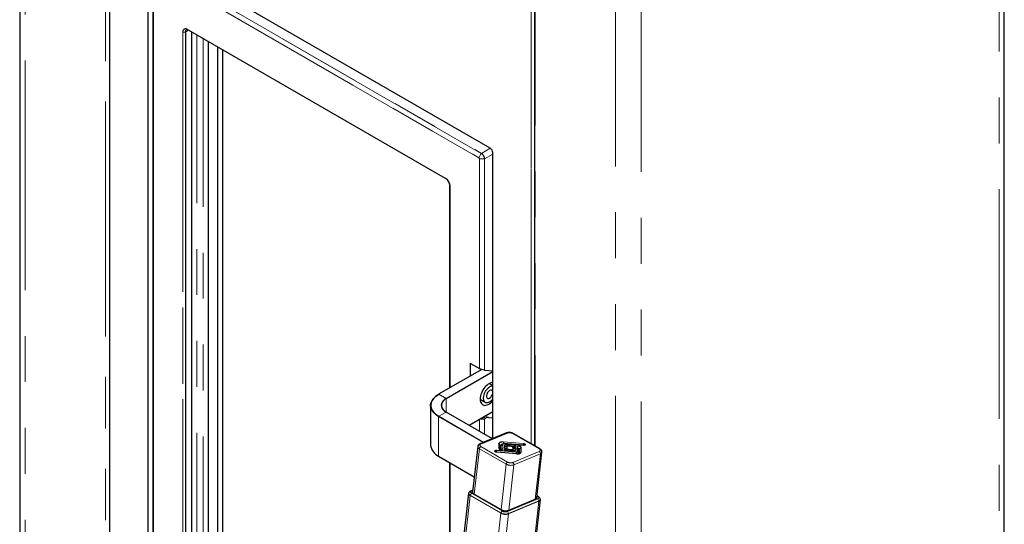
# Model space of a CAD drawing. Header units: millimetres. Extents: x 108 to 359, y 103 to 231.
# Tile 7 of 9: x 332 to 359, y 132 to 146. Entities that reach past the tile are written whole.
import ezdxf

# ---------------------------------------------------------------- set-up
doc = ezdxf.new("R2010")
doc.units = ezdxf.units.MM
doc.linetypes.add('PHANTOM', pattern=[12.7, 6.35, -1.27, 1.27, -1.27, 1.27, -1.27])

msp = doc.modelspace()

# ---------------------------------------------------------------- linework, layer by layer
at = {"color": 7, "linetype": 'Continuous', "lineweight": 25}
for p, q in [((331.859, 157.496), (331.859, 113.199)), ((334.341, 155.945), (334.341, 125.599)), ((359.093, 109.484), (359.093, 153.781)), ((346.112, 133.928), (346.112, 149.149)), ((335.4, 147.555), (335.4, 126.815)), ((344.875, 142.167), (335.47, 147.596)), ((335.541, 147.555), (335.541, 126.896)), ((335.559, 126.867), (335.559, 147.077)), ((343.64, 141.328), (336.531, 145.432)), ((336.443, 145.381), (336.443, 128.03)), ((336.619, 128.132), (336.619, 145.381)), ((337.079, 127.887), (337.079, 145.116)), ((337.326, 144.973), (337.326, 129.222)), ((337.468, 144.891), (337.468, 129.207)), ((344.946, 134.135), (344.946, 142.044)), ((343.761, 135.542), (343.761, 141.117)), ((344.327, 136.214), (344.576, 136.07)), ((344.639, 136.049), (343.446, 135.36)), ((344.714, 136.024), (344.578, 136.069)), ((344.946, 136.003), (344.717, 136.023)), ((344.946, 135.596), (344.844, 135.655)), ((344.869, 135.64), (344.868, 135.667)), ((344.594, 135.222), (344.732, 135.142)), ((343.225, 135.052), (343.225, 133.958)), ((344.937, 134.131), (343.656, 134.87)), ((344.289, 134.505), (344.946, 134.883)), ((344.921, 134.869), (344.946, 134.867)), ((344.602, 134.685), (344.714, 134.685)), ((344.717, 134.686), (344.739, 134.699)), ((344.827, 134.722), (344.946, 134.712)), ((345.323, 134.291), (344.588, 133.986)), ((346.251, 133.848), (345.508, 134.277)), ((345.119, 133.99), (345.12, 133.859)), ((345.792, 133.949), (345.243, 133.995)), ((344.529, 133.916), (344.386, 132.661)), ((345.601, 133.714), (345.052, 133.76)), ((345.163, 133.831), (345.162, 133.947)), ((345.165, 133.947), (345.167, 133.83)), ((345.218, 133.985), (345.218, 133.984)), ((345.264, 133.933), (345.264, 133.886)), ((345.306, 133.852), (345.5, 133.835)), ((345.501, 133.796), (345.306, 133.812)), ((345.343, 133.966), (345.537, 133.949)), ((345.538, 133.91), (345.343, 133.926)), ((345.344, 133.879), (345.343, 133.926)), ((345.5, 133.883), (345.5, 133.835)), ((345.58, 133.829), (345.579, 133.876)), ((345.624, 133.903), (345.625, 133.772)), ((345.668, 133.728), (345.667, 133.86)), ((345.672, 133.728), (345.667, 133.716)), ((345.671, 133.859), (345.672, 133.728)), ((345.84, 133.961), (345.841, 133.964)), ((346.162, 132.504), (346.305, 133.759)), ((343.446, 133.649), (344.434, 133.079)), ((343.761, 123.765), (343.761, 133.467)), ((344.35, 132.689), (344.308, 132.666)), ((344.363, 132.625), (344.356, 132.63)), ((344.392, 132.707), (344.358, 132.694)), ((344.358, 132.693), (344.358, 132.694)), ((344.276, 132.625), (343.794, 128.388)), ((344.43, 132.601), (345.173, 132.172)), ((345.384, 132.155), (346.119, 132.46)), ((345.781, 128.213), (346.263, 132.45)), ((346.189, 132.541), (346.168, 132.553)), ((346.24, 132.497), (346.205, 132.529))]:
    msp.add_line(p, q, dxfattribs=at)
at = {"color": 8, "linetype": 'PHANTOM', "lineweight": 18}
for p, q in [((332.006, 157.292), (332.006, 112.995)), ((334.231, 111.71), (334.231, 156.007)), ((334.235, 156.006), (334.235, 111.709)), ((334.343, 155.943), (334.343, 125.6)), ((358.946, 109.28), (358.946, 153.577)), ((346.003, 133.991), (346.003, 149.212)), ((346.01, 149.212), (346.01, 133.987)), ((346.114, 149.147), (346.114, 133.927)), ((348.34, 103.565), (348.34, 147.862)), ((349.047, 147.862), (349.047, 103.565)), ((335.56, 147.074), (335.56, 126.865)), ((344.557, 141.9), (335.576, 147.084)), ((335.577, 147.087), (344.558, 141.903)), ((344.626, 142.022), (335.646, 147.206)), ((335.649, 147.209), (344.629, 142.025)), ((336.531, 145.432), (336.443, 145.381)), ((336.496, 145.454), (343.637, 141.331)), ((343.638, 141.329), (336.497, 145.452)), ((336.497, 145.452), (336.531, 145.432)), ((336.37, 128.03), (336.37, 145.382)), ((336.374, 145.381), (336.443, 145.381)), ((336.374, 145.381), (336.374, 128.03)), ((336.761, 127.948), (336.761, 145.299)), ((336.938, 127.846), (336.938, 145.197)), ((344.875, 142.167), (344.629, 142.025)), ((344.558, 141.903), (344.626, 142.022)), ((344.946, 142.003), (344.717, 141.872)), ((344.573, 136.074), (344.573, 141.872)), ((344.576, 141.871), (344.714, 141.871)), ((344.576, 141.871), (344.576, 136.07)), ((344.714, 136.024), (344.714, 141.871)), ((344.717, 141.872), (344.717, 136.023)), ((343.763, 141.114), (343.763, 135.543)), ((344.323, 136.218), (344.573, 136.074)), ((344.323, 135.867), (344.323, 136.218)), ((344.33, 136.212), (344.33, 135.871)), ((344.641, 136.048), (343.448, 135.36)), ((343.654, 135.242), (344.946, 135.987)), ((344.946, 135.979), (343.657, 135.236)), ((343.654, 135.242), (343.448, 135.36)), ((343.522, 135.078), (343.525, 135.094)), ((343.657, 135.236), (343.657, 134.87)), ((343.654, 134.87), (343.448, 134.752)), ((344.935, 134.13), (343.654, 134.87)), ((344.288, 134.506), (344.946, 134.885)), ((344.688, 134.028), (343.445, 134.746)), ((343.445, 133.651), (343.445, 134.746)), ((343.448, 134.752), (344.697, 134.031)), ((344.573, 134.341), (344.573, 134.668)), ((344.576, 134.67), (344.576, 134.339)), ((344.682, 134.731), (344.739, 134.699)), ((344.714, 134.26), (344.714, 134.685)), ((344.717, 134.686), (344.717, 134.258)), ((344.747, 134.769), (344.827, 134.722)), ((345.348, 134.288), (344.612, 133.983)), ((346.231, 133.848), (345.488, 134.277)), ((345.115, 133.863), (345.114, 133.995)), ((345.242, 134.048), (345.792, 134.002)), ((345.791, 133.996), (345.242, 134.042)), ((345.792, 133.948), (345.243, 133.994)), ((344.573, 133.856), (344.43, 132.601)), ((345.316, 133.427), (344.573, 133.856)), ((344.613, 133.913), (345.355, 133.485)), ((345.6, 133.761), (345.051, 133.807)), ((345.052, 133.813), (345.601, 133.768)), ((345.601, 133.713), (345.052, 133.759)), ((345.219, 133.851), (345.216, 133.843)), ((345.219, 133.851), (345.218, 133.982)), ((345.223, 133.986), (345.224, 133.854)), ((345.496, 133.473), (346.231, 133.778)), ((345.621, 133.776), (345.619, 133.907)), ((345.669, 133.86), (345.667, 133.86)), ((345.671, 133.859), (345.669, 133.86)), ((345.724, 133.763), (345.723, 133.895)), ((345.728, 133.898), (345.73, 133.767)), ((343.445, 133.651), (344.434, 133.081)), ((343.763, 133.466), (343.763, 123.763)), ((346.262, 133.715), (345.527, 133.409)), ((346.119, 132.46), (346.262, 133.715)), ((345.173, 132.172), (345.316, 133.427)), ((345.527, 133.409), (345.384, 132.155)), ((344.391, 132.706), (344.361, 132.693)), ((344.32, 132.565), (343.838, 128.328)), ((345.168, 132.075), (344.32, 132.565)), ((344.321, 132.568), (344.359, 132.622)), ((344.321, 132.568), (345.17, 132.078)), ((345.207, 132.133), (344.359, 132.622)), ((344.361, 132.625), (345.21, 132.135)), ((345.348, 132.123), (346.188, 132.472)), ((346.19, 132.469), (345.35, 132.121)), ((345.379, 132.061), (346.219, 132.409)), ((346.22, 132.406), (345.379, 132.057)), ((346.22, 132.406), (345.738, 128.169)), ((346.187, 132.541), (346.168, 132.552)), ((346.219, 132.409), (346.19, 132.469)), ((345.17, 132.078), (345.207, 132.133)), ((345.379, 132.061), (345.35, 132.121)), ((345.168, 132.075), (344.686, 127.838)), ((345.379, 132.057), (344.898, 127.82))]:
    msp.add_line(p, q, dxfattribs=at)
at = {"color": 7, "linetype": 'Continuous', "lineweight": 25, "flags": 128}
for points in [[(344.946, 135.685), (344.919, 135.683), (344.887, 135.674), (344.854, 135.661), (344.821, 135.641), (344.788, 135.617), (344.756, 135.588), (344.725, 135.555), (344.697, 135.519), (344.671, 135.48), (344.648, 135.439), (344.629, 135.396), (344.614, 135.353), (344.603, 135.31), (344.596, 135.269), (344.594, 135.229), (344.596, 135.192), (344.603, 135.158), (344.614, 135.129), (344.629, 135.103), (344.648, 135.083), (344.671, 135.068), (344.697, 135.059), (344.725, 135.055), (344.756, 135.057), (344.788, 135.066), (344.821, 135.079), (344.854, 135.099), (344.887, 135.123), (344.919, 135.152), (344.946, 135.18)], [(343.445, 134.746), (343.398, 134.775), (343.357, 134.807), (343.32, 134.841), (343.289, 134.877), (343.264, 134.914), (343.245, 134.953), (343.232, 134.992), (343.226, 135.032), (343.226, 135.072), (343.232, 135.112), (343.245, 135.151), (343.264, 135.189), (343.289, 135.227), (343.32, 135.262), (343.357, 135.296), (343.398, 135.328), (343.445, 135.358)], [(343.448, 135.36), (343.402, 135.331), (343.361, 135.299), (343.324, 135.265), (343.294, 135.23), (343.269, 135.193), (343.25, 135.154), (343.237, 135.115), (343.231, 135.076), (343.231, 135.036), (343.237, 134.996), (343.25, 134.957), (343.269, 134.919), (343.294, 134.882), (343.324, 134.847), (343.361, 134.813), (343.402, 134.781), (343.448, 134.752)], [(344.946, 135.587), (344.933, 135.587), (344.906, 135.583), (344.878, 135.574), (344.85, 135.559), (344.822, 135.538), (344.794, 135.513), (344.769, 135.485), (344.745, 135.452), (344.725, 135.418), (344.708, 135.382), (344.695, 135.345), (344.686, 135.309), (344.681, 135.273), (344.681, 135.241), (344.686, 135.211), (344.695, 135.185), (344.708, 135.163), (344.725, 135.147), (344.745, 135.136), (344.769, 135.131), (344.794, 135.132), (344.822, 135.138), (344.85, 135.151), (344.878, 135.168), (344.906, 135.191), (344.933, 135.218), (344.946, 135.233)], [(344.946, 135.41), (344.943, 135.431), (344.937, 135.449), (344.926, 135.462), (344.912, 135.47), (344.896, 135.473), (344.877, 135.47), (344.857, 135.461), (344.838, 135.447), (344.819, 135.429), (344.802, 135.407), (344.788, 135.383), (344.778, 135.357), (344.771, 135.332), (344.769, 135.308), (344.771, 135.286), (344.778, 135.269), (344.788, 135.255), (344.802, 135.247), (344.819, 135.245), (344.838, 135.248), (344.857, 135.257), (344.877, 135.271), (344.896, 135.289), (344.912, 135.311), (344.926, 135.335), (344.937, 135.36), (344.943, 135.386), (344.946, 135.41)], [(343.657, 135.236), (343.621, 135.212), (343.59, 135.186), (343.565, 135.158), (343.546, 135.129), (343.533, 135.099), (343.526, 135.067), (343.526, 135.036), (343.533, 135.005), (343.546, 134.975), (343.565, 134.945), (343.59, 134.917), (343.621, 134.892), (343.657, 134.868)], [(344.596, 135.196), (344.609, 135.202), (344.619, 135.207)], [(345.002, 133.787), (345.002, 133.787), (345.002, 133.786)], [(345.12, 133.859), (345.124, 133.849), (345.135, 133.84), (345.151, 133.834), (345.17, 133.83), (345.189, 133.83), (345.205, 133.834), (345.215, 133.842), (345.219, 133.851)], [(345.344, 133.879), (345.341, 133.872), (345.332, 133.866), (345.319, 133.863), (345.304, 133.863), (345.289, 133.865), (345.276, 133.871), (345.267, 133.878), (345.264, 133.886)], [(345.306, 133.812), (345.291, 133.815), (345.278, 133.82), (345.269, 133.827), (345.266, 133.835), (345.269, 133.843), (345.278, 133.848), (345.291, 133.851), (345.306, 133.852)], [(345.5, 133.883), (345.503, 133.89), (345.511, 133.896), (345.524, 133.899), (345.539, 133.899), (345.555, 133.896), (345.568, 133.891), (345.576, 133.884), (345.579, 133.876)], [(345.537, 133.949), (345.553, 133.947), (345.566, 133.941), (345.574, 133.934), (345.577, 133.926), (345.574, 133.919), (345.566, 133.913), (345.553, 133.91), (345.538, 133.91)], [(345.723, 133.895), (345.719, 133.905), (345.708, 133.913), (345.692, 133.92), (345.673, 133.924), (345.654, 133.923), (345.638, 133.919), (345.628, 133.912), (345.624, 133.903)], [(344.389, 132.643), (344.385, 132.646), (344.382, 132.65), (344.381, 132.654), (344.38, 132.657), (344.381, 132.661), (344.382, 132.665), (344.385, 132.668), (344.387, 132.67)], [(346.19, 132.54), (346.189, 132.541), (346.189, 132.541)], [(346.19, 132.54), (346.202, 132.532), (346.211, 132.523)]]:
    msp.add_lwpolyline(points, dxfattribs=at)
at = {"color": 8, "linetype": 'PHANTOM', "lineweight": 18, "flags": 128}
for points in [[(345.841, 133.964), (345.841, 133.967), (345.837, 133.977), (345.826, 133.986), (345.81, 133.992), (345.791, 133.996)], [(345.792, 134.002), (345.81, 133.999), (345.827, 133.993), (345.839, 133.985), (345.846, 133.975), (345.846, 133.966), (345.839, 133.958), (345.827, 133.952), (345.811, 133.948), (345.792, 133.948)], [(344.612, 133.983), (344.6, 133.977), (344.591, 133.969), (344.585, 133.96), (344.584, 133.951), (344.586, 133.941), (344.591, 133.931), (344.601, 133.922), (344.613, 133.913)], [(345.052, 133.759), (345.033, 133.763), (345.017, 133.769), (345.005, 133.777), (344.998, 133.786), (344.998, 133.796), (345.004, 133.804), (345.017, 133.81), (345.033, 133.813), (345.052, 133.813)], [(345.051, 133.807), (345.032, 133.807), (345.016, 133.803), (345.005, 133.796), (345.002, 133.787)], [(345.224, 133.854), (345.221, 133.845), (345.212, 133.838), (345.197, 133.833), (345.18, 133.831), (345.161, 133.833), (345.143, 133.838), (345.128, 133.845), (345.119, 133.854), (345.115, 133.863)], [(345.619, 133.907), (345.623, 133.916), (345.632, 133.924), (345.646, 133.929), (345.664, 133.93), (345.683, 133.929), (345.701, 133.924), (345.715, 133.917), (345.725, 133.908), (345.728, 133.898)], [(346.231, 133.778), (346.244, 133.785), (346.253, 133.792), (346.258, 133.801), (346.26, 133.811), (346.258, 133.821), (346.252, 133.83), (346.243, 133.84), (346.231, 133.848)], [(344.308, 132.666), (344.302, 132.662), (344.288, 132.651), (344.28, 132.638), (344.277, 132.624), (344.28, 132.609), (344.289, 132.595), (344.303, 132.581), (344.321, 132.568)], [(344.359, 132.622), (344.346, 132.631), (344.337, 132.641), (344.331, 132.65), (344.329, 132.66), (344.331, 132.67), (344.336, 132.679), (344.345, 132.687), (344.35, 132.689)], [(344.361, 132.693), (344.349, 132.687), (344.34, 132.679), (344.334, 132.671), (344.332, 132.661), (344.334, 132.652), (344.34, 132.642), (344.349, 132.633), (344.361, 132.625)], [(346.188, 132.472), (346.2, 132.478), (346.209, 132.486), (346.214, 132.495), (346.216, 132.504), (346.214, 132.514), (346.209, 132.523), (346.199, 132.532), (346.187, 132.541)], [(346.211, 132.523), (346.212, 132.522), (346.217, 132.512), (346.219, 132.502), (346.218, 132.493), (346.212, 132.484), (346.203, 132.476), (346.19, 132.469)], [(346.219, 132.409), (346.237, 132.419), (346.251, 132.431), (346.259, 132.444), (346.262, 132.458), (346.259, 132.472), (346.25, 132.487), (346.24, 132.497)]]:
    msp.add_lwpolyline(points, dxfattribs=at)
at = {"color": 8, "linetype": 'PHANTOM', "lineweight": 18}
for centre, radius, start, end in [((336.447, 145.394), 0.0773, 50.7967, 189.214), ((336.454, 145.391), 0.0804, 110.7534, 187.4454), ((336.498, 145.454), 0.00252, 174.3796, 234.302), ((336.374, 145.388), 0.00721, 241.9598, 271.1441), ((344.564, 141.899), 0.00721, 148.8563, 178.0435), ((344.538, 141.87), 0.0352, 2.6055, 57.3945), ((344.536, 141.869), 0.0407, 2.6055, 57.3945), ((344.633, 142.019), 0.00721, 121.9547, 151.1444), ((344.524, 141.862), 0.19, 2.6055, 57.3945), ((344.525, 141.863), 0.192, 2.6055, 57.3945), ((344.576, 141.878), 0.00721, 241.9598, 271.1441), ((344.714, 141.878), 0.00721, 268.8559, 298.0402), ((343.64, 141.331), 0.00252, 174.3796, 234.302), ((343.764, 141.117), 0.00251, 185.6948, 245.6253), ((343.649, 135.235), 0.00768, 2.6055, 57.3945), ((343.655, 134.868), 0.00251, 65.686, 125.6182), ((343.453, 134.745), 0.00768, 122.6055, 177.3945), ((345.333, 134.266), 0.0269, 56.299, 109.9186), ((345.404, 134.121), 0.177, 61.6521, 108.7935), ((345.498, 134.257), 0.022, 62.8802, 117.3035), ((346.659, 133.903), 0.872, 173.882, 176.9595), ((345.724, 134.004), 0.0679, 353.5099, 358.9188), ((344.595, 133.918), 0.0664, 181.6836, 250.345), ((344.648, 133.847), 0.0754, 117.5972, 173.1244), ((344.597, 133.961), 0.0269, 56.296, 109.9743), ((345.919, 133.714), 0.873, 173.8824, 176.9537), ((344.984, 133.815), 0.0679, 353.5099, 358.9188), ((345.727, 133.814), 0.423, 174.8354, 180.1676), ((345.93, 133.913), 0.394, 174.6411, 180.3685), ((346.241, 133.829), 0.022, 62.8481, 117.3057), ((346.193, 133.721), 0.0689, 354.7336, 56.3555), ((346.246, 133.773), 0.0603, 285.1016, 346.6174), ((343.447, 133.651), 0.00252, 174.3796, 234.302), ((345.39, 133.418), 0.0754, 117.5972, 173.1244), ((345.439, 133.64), 0.177, 241.6521, 288.7935), ((345.458, 133.416), 0.0689, 354.7336, 56.3555), ((345.441, 133.66), 0.265, 241.6521, 288.7935), ((344.359, 132.691), 0.00269, 56.299, 109.9186), ((344.328, 132.564), 0.00789, 144.7541, 172.2311), ((344.364, 132.619), 0.00635, 115.3112, 147.121), ((346.188, 132.539), 0.00229, 64.0658, 116.1178), ((346.185, 132.467), 0.0062, 24.1519, 57.8388), ((346.213, 132.406), 0.00688, 354.959, 26.3356), ((345.213, 132.129), 0.00635, 115.3112, 147.121), ((345.292, 132.29), 0.179, 241.6521, 288.7935), ((345.344, 132.118), 0.0062, 24.1519, 57.8388), ((345.176, 132.074), 0.00789, 144.7541, 172.2311), ((345.294, 132.309), 0.262, 241.6521, 288.7935), ((345.372, 132.058), 0.00688, 354.959, 26.3356)]:
    msp.add_arc(centre, radius, start, end, dxfattribs=at)
at = {"color": 7, "linetype": 'Continuous', "lineweight": 25}
for centre, radius, start, end in [((336.443, 145.374), 0.0945, 55.6254, 101.0662), ((336.496, 145.39), 0.0546, 50.7967, 189.214), ((344.792, 142.037), 0.154, 2.6055, 57.3945), ((343.491, 141.102), 0.272, 2.6055, 57.3945), ((343.495, 141.104), 0.267, 2.6055, 57.3945), ((343.447, 135.358), 0.00251, 54.3818, 114.314), ((343.763, 135.017), 0.25, 115.9247, 161.9956), ((343.735, 135.067), 0.214, 177.2152, 247.5365), ((344.714, 134.692), 0.00721, 268.8559, 298.0402), ((344.821, 134.569), 0.153, 87.6422, 122.3493), ((343.6, 133.995), 0.377, 185.6623, 245.6579), ((345.051, 133.76), 0.00122, 350.8823, 22.2816), ((345.17, 133.859), 0.05, 180.8574, 347.5213), ((345.791, 133.948), 0.00122, 350.8823, 22.2816), ((344.425, 132.657), 0.0392, 173.9802, 201.7627), ((344.471, 132.682), 0.0909, 205.7943, 243.5861), ((344.342, 132.627), 0.0664, 181.6836, 250.345), ((346.098, 132.526), 0.0697, 288.0924, 333.3643), ((346.153, 132.508), 0.0149, 296.4109, 44.728), ((346.125, 132.508), 0.037, 338.6188, 353.4471), ((346.204, 132.464), 0.0603, 285.1016, 346.6174), ((345.29, 132.385), 0.243, 241.1863, 260.6519), ((345.292, 132.287), 0.173, 241.6521, 288.7935), ((345.304, 132.442), 0.302, 259.8542, 270.5914), ((345.286, 132.232), 0.0935, 247.6594, 282.7862), ((345.308, 132.353), 0.212, 269.5395, 290.8826), ((345.294, 132.308), 0.265, 241.6521, 288.7935)]:
    msp.add_arc(centre, radius, start, end, dxfattribs=at)
for centre, major_axis, ratio, start_param, end_param in [((344.327, 136.22), (-0.00354, 0.00612), 0.577335, 1.570756, 2.356235), ((344.576, 136.076), (-0.00354, 0.00612), 0.577335, 1.570756, 2.356154), ((344.581, 136.073), (0.00707, 0), 0.577382, 3.926991, 4.18879), ((344.714, 136.025), (0.00499, -0.00176), 0.218312, 4.789106, 5.574505)]:
    msp.add_ellipse(centre, major_axis=major_axis, ratio=ratio, start_param=start_param, end_param=end_param, dxfattribs=at)
for points, knots in [([(345.508, 134.277), (345.504, 134.279), (345.492, 134.286), (345.47, 134.294), (345.442, 134.301), (345.413, 134.304), (345.384, 134.305), (345.356, 134.302), (345.336, 134.296), (345.326, 134.292), (345.323, 134.291)], [0, 0, 0, 0, 0.081077, 0.228643, 0.373806, 0.517682, 0.662089, 0.808632, 0.959932, 1, 1, 1, 1]), ([(345.119, 133.99), (345.119, 133.991), (345.118, 133.991), (345.118, 133.992), (345.118, 133.992), (345.118, 133.993), (345.117, 133.993), (345.117, 133.994), (345.117, 133.994), (345.116, 133.994), (345.116, 133.994), (345.115, 133.995), (345.115, 133.995), (345.114, 133.995), (345.114, 133.995), (345.114, 133.995)], [0, 0, 0, 0, 0.0000335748, 0.0000335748, 0.0000335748, 0.0000671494, 0.0000671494, 0.0000671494, 0.0001007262, 0.0001007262, 0.0001007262, 0.0001357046, 0.0001357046, 0.0001357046, 0.0001470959, 0.0001470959, 0.0001470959, 0.0001470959]), ([(345.119, 133.99), (345.119, 133.98), (345.127, 133.959), (345.149, 133.949), (345.162, 133.947)], [0.0289016, 0.0289016, 0.0289016, 0.0289016, 0.25, 0.4882721, 0.4882721, 0.4882721, 0.4882721]), ([(345.218, 133.982), (345.218, 133.982), (345.218, 133.983), (345.218, 133.985), (345.22, 133.988), (345.224, 133.99), (345.226, 133.991), (345.227, 133.991)], [0, 0, 0, 0, 0.000137, 0.136872, 0.596009, 0.954749, 1, 1, 1, 1]), ([(345.242, 134.042), (345.242, 134.037), (345.241, 134.026), (345.239, 134.008), (345.239, 133.997), (345.238, 133.992)], [0, 0, 0, 0, 0.289626, 0.665504, 1, 1, 1, 1]), ([(345.242, 134.042), (345.242, 134.043), (345.242, 134.044), (345.242, 134.046), (345.242, 134.048), (345.242, 134.048)], [0, 0, 0, 0, 0.5, 0.5, 1, 1, 1, 1]), ([(345.243, 133.994), (345.243, 133.995), (345.243, 133.995), (345.243, 133.994), (345.243, 133.994), (345.243, 133.993)], [0, 0, 0, 0, 0.5, 0.5, 1, 1, 1, 1]), ([(344.588, 133.986), (344.584, 133.984), (344.572, 133.979), (344.557, 133.968), (344.543, 133.953), (344.533, 133.935), (344.53, 133.922), (344.529, 133.916)], [0, 0, 0, 0, 0.152143, 0.385296, 0.598928, 0.802493, 1, 1, 1, 1]), ([(345.052, 133.76), (345.049, 133.76), (345.041, 133.761), (345.027, 133.765), (345.014, 133.771), (345.005, 133.778), (345.002, 133.783), (345.002, 133.786), (345.002, 133.786)], [0, 0, 0, 0, 0.110421, 0.323644, 0.53598, 0.744882, 0.950541, 1, 1, 1, 1]), ([(345.162, 133.947), (345.163, 133.952), (345.165, 133.961), (345.18, 133.971), (345.198, 133.977), (345.212, 133.978), (345.217, 133.978)], [0, 0, 0, 0, 0.290577, 0.577992, 0.844781, 1, 1, 1, 1]), ([(345.165, 133.947), (345.178, 133.946), (345.202, 133.953), (345.215, 133.972), (345.218, 133.982)], [0.5117279, 0.5117279, 0.5117279, 0.5117279, 0.75, 0.9710986, 0.9710986, 0.9710986, 0.9710986]), ([(345.216, 133.977), (345.215, 133.977), (345.209, 133.976), (345.201, 133.975), (345.188, 133.972), (345.178, 133.967), (345.171, 133.96), (345.167, 133.954), (345.166, 133.95), (345.165, 133.947)], [0, 0, 0, 0, 0.0428046, 0.1820008, 0.3117931, 0.5580742, 0.6832293, 0.8083648, 1, 1, 1, 1]), ([(345.218, 133.983), (345.217, 133.98), (345.216, 133.975), (345.214, 133.972), (345.215, 133.972), (345.215, 133.972)], [0, 0, 0, 0, 0.405286, 0.95512, 1, 1, 1, 1]), ([(345.218, 133.982), (345.218, 133.983), (345.218, 133.983), (345.218, 133.984), (345.219, 133.984), (345.219, 133.984), (345.219, 133.985), (345.22, 133.985), (345.22, 133.985), (345.221, 133.985), (345.221, 133.986), (345.222, 133.986), (345.222, 133.986), (345.223, 133.986), (345.223, 133.986), (345.223, 133.986)], [0, 0, 0, 0, 0.0000335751, 0.0000335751, 0.0000335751, 0.0000671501, 0.0000671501, 0.0000671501, 0.0001007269, 0.0001007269, 0.0001007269, 0.0001352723, 0.0001352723, 0.0001352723, 0.0001470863, 0.0001470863, 0.0001470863, 0.0001470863]), ([(345.343, 133.966), (345.338, 133.966), (345.333, 133.966), (345.322, 133.966), (345.317, 133.966), (345.303, 133.964), (345.294, 133.962), (345.28, 133.956), (345.273, 133.952), (345.266, 133.943), (345.265, 133.938), (345.264, 133.933)], [0, 0, 0, 0, 0.125, 0.125, 0.25, 0.25, 0.5, 0.5, 0.75, 0.75, 1, 1, 1, 1]), ([(345.343, 133.926), (345.336, 133.919), (345.317, 133.91), (345.285, 133.913), (345.269, 133.925), (345.264, 133.933)], [0.257495, 0.257495, 0.257495, 0.257495, 0.507495, 0.757495, 1, 1, 1, 1]), ([(345.5, 133.835), (345.506, 133.828), (345.522, 133.815), (345.554, 133.813), (345.573, 133.822), (345.58, 133.829)], [0.257495, 0.257495, 0.257495, 0.257495, 0.507495, 0.757495, 1, 1, 1, 1]), ([(345.501, 133.796), (345.506, 133.796), (345.511, 133.796), (345.521, 133.796), (345.526, 133.796), (345.541, 133.797), (345.55, 133.8), (345.564, 133.806), (345.57, 133.81), (345.578, 133.819), (345.579, 133.824), (345.58, 133.829)], [0, 0, 0, 0, 0.125, 0.125, 0.25, 0.25, 0.5, 0.5, 0.75, 0.75, 1, 1, 1, 1]), ([(345.597, 133.715), (345.597, 133.719), (345.597, 133.728), (345.599, 133.746), (345.6, 133.756), (345.6, 133.761)], [0, 0, 0, 0, 0.295196, 0.693271, 1, 1, 1, 1]), ([(345.601, 133.768), (345.601, 133.767), (345.601, 133.766), (345.6, 133.764), (345.6, 133.762), (345.6, 133.761)], [0, 0, 0, 0, 0.5, 0.5, 1, 1, 1, 1]), ([(345.601, 133.712), (345.605, 133.712), (345.609, 133.711), (345.617, 133.711), (345.621, 133.711), (345.633, 133.711), (345.641, 133.712), (345.663, 133.715), (345.677, 133.718), (345.694, 133.725), (345.699, 133.728), (345.708, 133.734), (345.712, 133.737), (345.718, 133.744), (345.72, 133.748), (345.723, 133.753), (345.723, 133.755), (345.724, 133.759), (345.724, 133.761), (345.724, 133.763)], [0, 0, 0, 0, 0.0625, 0.0625, 0.125, 0.125, 0.25, 0.25, 0.5, 0.5, 0.625, 0.625, 0.75, 0.75, 0.875, 0.875, 0.9375, 0.9375, 1, 1, 1, 1]), ([(345.625, 133.772), (345.625, 133.772), (345.625, 133.773), (345.625, 133.773), (345.625, 133.773), (345.624, 133.774), (345.624, 133.774), (345.624, 133.775), (345.623, 133.775), (345.623, 133.775), (345.622, 133.776), (345.622, 133.776), (345.621, 133.776), (345.621, 133.776), (345.621, 133.776), (345.621, 133.776)], [0, 0, 0, 0, 0.0000335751, 0.0000335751, 0.0000335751, 0.0000671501, 0.0000671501, 0.0000671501, 0.000100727, 0.000100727, 0.000100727, 0.0001352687, 0.0001352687, 0.0001352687, 0.0001470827, 0.0001470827, 0.0001470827, 0.0001470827]), ([(345.668, 133.728), (345.656, 133.73), (345.634, 133.741), (345.625, 133.762), (345.625, 133.772)], [0.5117279, 0.5117279, 0.5117279, 0.5117279, 0.75, 0.9710997, 0.9710997, 0.9710997, 0.9710997]), ([(345.663, 133.716), (345.664, 133.717), (345.668, 133.721), (345.668, 133.725), (345.668, 133.728)], [0, 0, 0, 0, 0.338393, 1, 1, 1, 1]), ([(345.724, 133.763), (345.722, 133.753), (345.709, 133.734), (345.685, 133.727), (345.672, 133.728)], [0.0289016, 0.0289016, 0.0289016, 0.0289016, 0.25, 0.4882721, 0.4882721, 0.4882721, 0.4882721]), ([(345.724, 133.763), (345.724, 133.764), (345.725, 133.764), (345.725, 133.765), (345.725, 133.765), (345.726, 133.765), (345.726, 133.766), (345.726, 133.766), (345.727, 133.766), (345.727, 133.767), (345.728, 133.767), (345.729, 133.767), (345.729, 133.767), (345.729, 133.767), (345.729, 133.767), (345.73, 133.767)], [0, 0, 0, 0, 0.0000335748, 0.0000335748, 0.0000335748, 0.0000671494, 0.0000671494, 0.0000671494, 0.0001007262, 0.0001007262, 0.0001007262, 0.0001357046, 0.0001357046, 0.0001357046, 0.0001470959, 0.0001470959, 0.0001470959, 0.0001470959]), ([(345.84, 133.962), (345.839, 133.96), (345.836, 133.957), (345.826, 133.952), (345.812, 133.949), (345.8, 133.948), (345.794, 133.949), (345.792, 133.949)], [0, 0, 0, 0, 0.206445, 0.456299, 0.700234, 0.935399, 1, 1, 1, 1]), ([(346.305, 133.759), (346.305, 133.759), (346.306, 133.766), (346.305, 133.78), (346.299, 133.799), (346.289, 133.816), (346.275, 133.831), (346.262, 133.842), (346.253, 133.847), (346.251, 133.848)], [0, 0, 0, 0, 0.002198, 0.186807, 0.364204, 0.542946, 0.732488, 0.940031, 1, 1, 1, 1]), ([(345.601, 133.712), (345.601, 133.713), (345.601, 133.714), (345.601, 133.714), (345.601, 133.714), (345.601, 133.713)], [0, 0, 0, 0, 0.5, 0.5, 1, 1, 1, 1]), ([(344.356, 132.63), (344.356, 132.63), (344.351, 132.633), (344.344, 132.639), (344.341, 132.645), (344.34, 132.648)], [0, 0, 0, 0, 0.001676, 0.564459, 1, 1, 1, 1])]:
    msp.add_open_spline(points, degree=3, knots=knots, dxfattribs=at)
at = {"color": 8, "linetype": 'PHANTOM', "lineweight": 18}
for points, knots in [([(345.114, 133.995), (345.114, 133.997), (345.114, 133.999), (345.115, 134.003), (345.116, 134.005), (345.118, 134.011), (345.121, 134.015), (345.127, 134.022), (345.131, 134.025), (345.14, 134.032), (345.146, 134.035), (345.163, 134.042), (345.178, 134.045), (345.201, 134.048), (345.209, 134.049), (345.221, 134.049), (345.226, 134.049), (345.234, 134.049), (345.238, 134.048), (345.242, 134.048)], [0, 0, 0, 0, 0.0625, 0.0625, 0.125, 0.125, 0.25, 0.25, 0.375, 0.375, 0.5, 0.5, 0.75, 0.75, 0.875, 0.875, 0.9375, 0.9375, 1, 1, 1, 1]), ([(345.242, 134.042), (345.238, 134.042), (345.234, 134.042), (345.226, 134.043), (345.222, 134.043), (345.21, 134.042), (345.202, 134.042), (345.18, 134.039), (345.166, 134.036), (345.149, 134.029), (345.144, 134.026), (345.135, 134.02), (345.131, 134.017), (345.125, 134.01), (345.123, 134.006), (345.12, 134), (345.12, 133.998), (345.119, 133.994), (345.119, 133.992), (345.119, 133.99)], [0, 0, 0, 0, 0.0625, 0.0625, 0.125, 0.125, 0.25, 0.25, 0.5, 0.5, 0.625, 0.625, 0.75, 0.75, 0.875, 0.875, 0.9375, 0.9375, 1, 1, 1, 1]), ([(345.243, 133.994), (345.24, 133.994), (345.238, 133.994), (345.233, 133.993), (345.231, 133.993), (345.227, 133.991), (345.226, 133.99), (345.224, 133.988), (345.223, 133.987), (345.223, 133.986)], [0, 0, 0, 0, 0.25, 0.25, 0.5, 0.5, 0.75, 0.75, 1, 1, 1, 1]), ([(345.115, 133.863), (345.117, 133.863), (345.118, 133.863), (345.119, 133.861), (345.12, 133.86), (345.12, 133.859)], [0, 0, 0, 0, 0.5, 0.5, 1, 1, 1, 1]), ([(345.224, 133.854), (345.223, 133.854), (345.222, 133.854), (345.22, 133.853), (345.219, 133.852), (345.219, 133.851)], [0, 0, 0, 0, 0.5, 0.5, 1, 1, 1, 1]), ([(345.275, 133.875), (345.273, 133.877), (345.269, 133.88), (345.265, 133.884), (345.264, 133.886)], [0.2047392, 0.2047392, 0.2047392, 0.2047392, 0.2653797, 0.3106405, 0.3106405, 0.3106405, 0.3106405]), ([(345.344, 133.879), (345.342, 133.878), (345.338, 133.874), (345.334, 133.872), (345.331, 133.87)], [0.6893595, 0.6893595, 0.6893595, 0.6893595, 0.7346203, 0.7952608, 0.7952608, 0.7952608, 0.7952608]), ([(345.5, 133.883), (345.501, 133.881), (345.504, 133.877), (345.508, 133.873), (345.511, 133.872)], [0.6893595, 0.6893595, 0.6893595, 0.6893595, 0.7346203, 0.7952608, 0.7952608, 0.7952608, 0.7952608]), ([(345.566, 133.867), (345.569, 133.868), (345.574, 133.871), (345.578, 133.874), (345.579, 133.876)], [0.2047392, 0.2047392, 0.2047392, 0.2047392, 0.2653797, 0.3106405, 0.3106405, 0.3106405, 0.3106405]), ([(345.625, 133.772), (345.625, 133.77), (345.624, 133.768), (345.622, 133.766), (345.62, 133.764), (345.616, 133.762), (345.613, 133.762), (345.607, 133.761), (345.604, 133.761), (345.6, 133.761)], [0, 0, 0, 0, 0.25, 0.25, 0.5, 0.5, 0.75, 0.75, 1, 1, 1, 1]), ([(345.601, 133.768), (345.603, 133.767), (345.606, 133.768), (345.611, 133.768), (345.613, 133.769), (345.617, 133.77), (345.618, 133.771), (345.62, 133.773), (345.621, 133.775), (345.621, 133.776)], [0, 0, 0, 0, 0.25, 0.25, 0.5, 0.5, 0.75, 0.75, 1, 1, 1, 1]), ([(345.73, 133.767), (345.73, 133.765), (345.729, 133.763), (345.729, 133.758), (345.728, 133.756), (345.726, 133.751), (345.723, 133.747), (345.717, 133.74), (345.713, 133.736), (345.704, 133.73), (345.698, 133.727), (345.681, 133.72), (345.666, 133.716), (345.643, 133.713), (345.635, 133.713), (345.622, 133.713), (345.618, 133.713), (345.61, 133.713), (345.606, 133.713), (345.601, 133.713)], [0, 0, 0, 0, 0.0625, 0.0625, 0.125, 0.125, 0.25, 0.25, 0.375, 0.375, 0.5, 0.5, 0.75, 0.75, 0.875, 0.875, 0.9375, 0.9375, 1, 1, 1, 1]), ([(345.619, 133.907), (345.621, 133.907), (345.622, 133.907), (345.623, 133.905), (345.624, 133.904), (345.624, 133.903)], [0, 0, 0, 0, 0.5, 0.5, 1, 1, 1, 1]), ([(345.63, 133.881), (345.632, 133.879), (345.635, 133.875), (345.639, 133.871), (345.642, 133.869)], [0.6893595, 0.6893595, 0.6893595, 0.6893595, 0.745096, 0.8057365, 0.8057365, 0.8057365, 0.8057365]), ([(345.698, 133.865), (345.701, 133.866), (345.706, 133.869), (345.71, 133.873), (345.712, 133.875)], [0.1942635, 0.1942635, 0.1942635, 0.1942635, 0.254904, 0.3106405, 0.3106405, 0.3106405, 0.3106405]), ([(345.728, 133.898), (345.727, 133.898), (345.726, 133.898), (345.724, 133.897), (345.723, 133.896), (345.723, 133.895)], [0, 0, 0, 0, 0.5, 0.5, 1, 1, 1, 1])]:
    msp.add_open_spline(points, degree=3, knots=knots, dxfattribs=at)
for points in [[(345.275, 133.875), (345.28, 133.871), (345.286, 133.869), (345.292, 133.867)], [(345.302, 133.865), (345.299, 133.865), (345.295, 133.866), (345.292, 133.867)], [(345.312, 133.865), (345.309, 133.865), (345.306, 133.865), (345.302, 133.865)], [(345.312, 133.865), (345.319, 133.866), (345.325, 133.868), (345.331, 133.87)], [(345.528, 133.864), (345.521, 133.865), (345.516, 133.868), (345.511, 133.872)], [(345.528, 133.864), (345.531, 133.863), (345.534, 133.862), (345.538, 133.862)], [(345.538, 133.862), (345.541, 133.862), (345.545, 133.862), (345.548, 133.862)], [(345.566, 133.867), (345.561, 133.864), (345.554, 133.863), (345.548, 133.862)], [(345.63, 133.881), (345.626, 133.888), (345.624, 133.896), (345.624, 133.903)], [(345.642, 133.869), (345.647, 133.866), (345.653, 133.863), (345.659, 133.861)], [(345.659, 133.861), (345.662, 133.861), (345.664, 133.86), (345.667, 133.86)], [(345.671, 133.859), (345.674, 133.859), (345.676, 133.859), (345.679, 133.86)], [(345.679, 133.86), (345.686, 133.86), (345.692, 133.862), (345.698, 133.865)], [(345.712, 133.875), (345.717, 133.88), (345.721, 133.887), (345.723, 133.895)]]:
    msp.add_open_spline(points, degree=3, dxfattribs=at)
at = {"color": 7, "linetype": 'Continuous', "lineweight": 25}
for points in [[(345.341, 133.933), (345.341, 133.936), (345.342, 133.94), (345.342, 133.945)], [(345.341, 133.925), (345.341, 133.927), (345.341, 133.93), (345.341, 133.933)], [(345.342, 133.945), (345.342, 133.949), (345.342, 133.954), (345.343, 133.959)], [(345.343, 133.959), (345.343, 133.961), (345.343, 133.964), (345.343, 133.966)], [(345.343, 133.926), (345.343, 133.926), (345.343, 133.925), (345.343, 133.925)], [(345.499, 133.803), (345.498, 133.799), (345.499, 133.797), (345.499, 133.795)], [(345.5, 133.832), (345.5, 133.825), (345.499, 133.818), (345.499, 133.813)], [(345.499, 133.813), (345.499, 133.809), (345.499, 133.806), (345.499, 133.803)], [(345.5, 133.835), (345.5, 133.834), (345.5, 133.833), (345.5, 133.832)]]:
    msp.add_open_spline(points, degree=3, dxfattribs=at)

doc.saveas('drawing.dxf')
